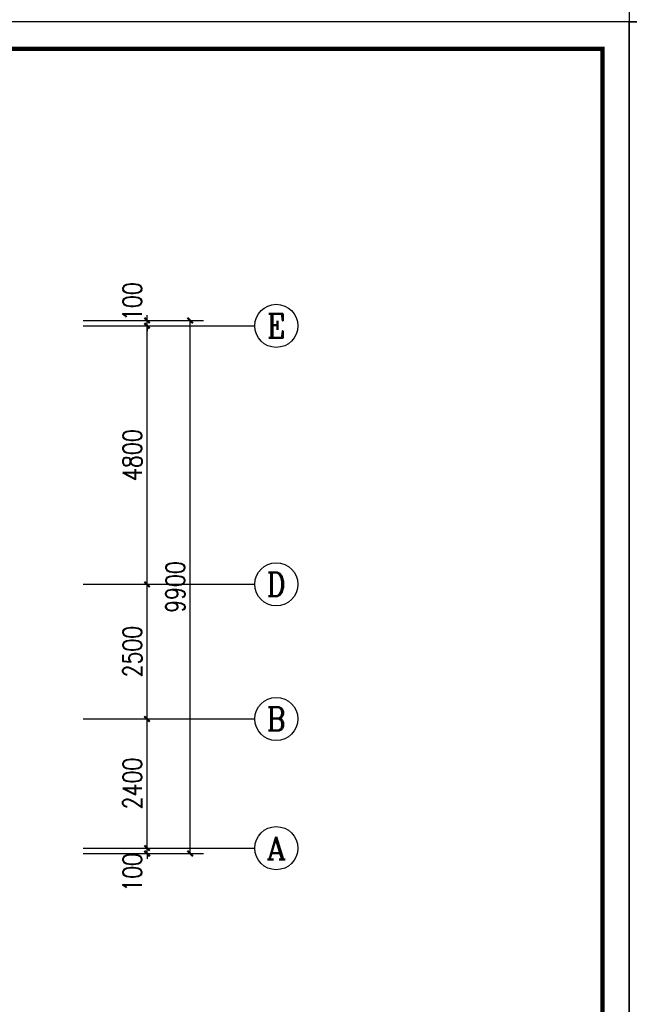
# Model space of a CAD drawing. Extents: x 41933 to 169416, y 41775 to 279375.
# Tile 10 of 39: x 72612 to 83933, y 142328 to 160614. Entities that reach past the tile are written whole.
import ezdxf
from ezdxf.enums import TextEntityAlignment as Align

# ---------------------------------------------------------------- set-up
doc = ezdxf.new("R2010")
doc.units = 0
doc.header["$LTSCALE"] = 1000
doc.header["$MEASUREMENT"] = 0
for name, color, linetype in [('AXIS', 3, 'Continuous'), ('AXIS_TEXT', 7, 'Continuous'), ('图框', 4, 'Continuous')]:
    doc.layers.add(name, color=color, linetype=linetype)
doc.styles.add('_TCH_AXIS', font='COMPLEX', dxfattribs={"bigfont": 'GBCBIG'})
doc.styles.add('COMPLEX', font='COMPLEX')
doc.styles.add('DIM_FONT', font='simplex.shx', dxfattribs={"width": 0.8})
doc.dimstyles.new('_TCH_ARCH&&100', dxfattribs={"dimtxt": 350, "dimasz": 100, "dimexe": 250, "dimexo": 300, "dimgap": 100, "dimtad": 1, "dimdec": 0, "dimzin": 0, "dimdsep": 46, "dimtxsty": 'DIM_FONT', "dimblk": 'ARCHTICK', "dimcen": 0.09, "dimclrt": 7, "dimazin": 2, "dimtfac": 1, "dimtdec": 0, "dimtix": 1, "dimtmove": 2, "dimatfit": 3, "dimfxl": 0, "dimtolj": 1, "dimtzin": 0, "dimarcsym": 0})

# ---------------------------------------------------------------- blocks, each defined once
blk = doc.blocks.new('_ArchTick')
at = {"color": 0, "linetype": 'ByBlock', "const_width": 0.4}
blk.add_lwpolyline([(-0.5, -0.5), (0.5, 0.5)], dxfattribs=at)
blk = doc.blocks.new('*D2186')
at = {"layer": 'AXIS', "color": 0, "lineweight": -2, "transparency": 16777216}
for p, q in [((73790, 145228), (75227, 145228)), ((74977, 145228), (74977, 145328)), ((74977, 145128), (74977, 145228)), ((73790, 145128), (75227, 145128)), ((74977, 145128), (74977, 145028))]:
    blk.add_line(p, q, dxfattribs=at)
at = {"layer": 'Defpoints', "color": 0, "transparency": 16777216}
for p in [(73490, 145228), (74977, 145228), (73490, 145128)]:
    blk.add_point(p, dxfattribs=at)
at = {"layer": 'AXIS', "color": 0, "lineweight": -2, "transparency": 16777216, "xscale": 100, "yscale": 100, "zscale": 100}
for p, rotation in [((74977, 145228), 270), ((74977, 145128), 90)]:
    blk.add_blockref('_ArchTick', p, dxfattribs=dict(at, rotation=rotation))
at = {"layer": 'AXIS', "color": 7, "transparency": 16777216, "insert": (74702, 144778), "char_height": 350, "attachment_point": 5, "rotation": 90, "style": 'DIM_FONT'}
blk.add_mtext('\\A1;100', dxfattribs=at)
blk = doc.blocks.new('*D2187')
at = {"layer": 'AXIS', "color": 0, "lineweight": -2, "transparency": 16777216}
for p, q in [((73790, 147628), (75227, 147628)), ((74977, 145228), (74977, 147628)), ((73790, 145228), (75227, 145228))]:
    blk.add_line(p, q, dxfattribs=at)
at = {"layer": 'Defpoints', "color": 0, "transparency": 16777216}
for p in [(73490, 147628), (74977, 147628), (73490, 145228)]:
    blk.add_point(p, dxfattribs=at)
at = {"layer": 'AXIS', "color": 0, "lineweight": -2, "transparency": 16777216, "xscale": 100, "yscale": 100, "zscale": 100}
for p, rotation in [((74977, 147628), 90), ((74977, 145228), 270)]:
    blk.add_blockref('_ArchTick', p, dxfattribs=dict(at, rotation=rotation))
at = {"layer": 'AXIS', "color": 7, "transparency": 16777216, "insert": (74702, 146428), "char_height": 350, "attachment_point": 5, "rotation": 90, "style": 'DIM_FONT'}
blk.add_mtext('\\A1;2400', dxfattribs=at)
blk = doc.blocks.new('*D2188')
at = {"layer": 'AXIS', "color": 0, "lineweight": -2, "transparency": 16777216}
for p, q in [((73790, 150128), (75227, 150128)), ((74977, 147628), (74977, 150128)), ((73790, 147628), (75227, 147628))]:
    blk.add_line(p, q, dxfattribs=at)
at = {"layer": 'Defpoints', "color": 0, "transparency": 16777216}
for p in [(73490, 150128), (74977, 150128), (73490, 147628)]:
    blk.add_point(p, dxfattribs=at)
at = {"layer": 'AXIS', "color": 0, "lineweight": -2, "transparency": 16777216, "xscale": 100, "yscale": 100, "zscale": 100}
for p, rotation in [((74977, 150128), 90), ((74977, 147628), 270)]:
    blk.add_blockref('_ArchTick', p, dxfattribs=dict(at, rotation=rotation))
at = {"layer": 'AXIS', "color": 7, "transparency": 16777216, "insert": (74702, 148878), "char_height": 350, "attachment_point": 5, "rotation": 90, "style": 'DIM_FONT'}
blk.add_mtext('\\A1;2500', dxfattribs=at)
blk = doc.blocks.new('*D2189')
at = {"layer": 'AXIS', "color": 0, "lineweight": -2, "transparency": 16777216}
for p, q in [((73790, 154928), (75227, 154928)), ((74977, 150128), (74977, 154928)), ((73790, 150128), (75227, 150128))]:
    blk.add_line(p, q, dxfattribs=at)
at = {"layer": 'Defpoints', "color": 0, "transparency": 16777216}
for p in [(73490, 154928), (74977, 154928), (73490, 150128)]:
    blk.add_point(p, dxfattribs=at)
at = {"layer": 'AXIS', "color": 0, "lineweight": -2, "transparency": 16777216, "xscale": 100, "yscale": 100, "zscale": 100}
for p, rotation in [((74977, 154928), 90), ((74977, 150128), 270)]:
    blk.add_blockref('_ArchTick', p, dxfattribs=dict(at, rotation=rotation))
at = {"layer": 'AXIS', "color": 7, "transparency": 16777216, "insert": (74702, 152528), "char_height": 350, "attachment_point": 5, "rotation": 90, "style": 'DIM_FONT'}
blk.add_mtext('\\A1;4800', dxfattribs=at)
blk = doc.blocks.new('*D2190')
at = {"layer": 'AXIS', "color": 0, "lineweight": -2, "transparency": 16777216}
for p, q in [((74977, 155028), (74977, 155128)), ((73790, 155028), (75227, 155028)), ((73790, 154928), (75227, 154928)), ((74977, 154928), (74977, 155028)), ((74977, 154928), (74977, 154828))]:
    blk.add_line(p, q, dxfattribs=at)
at = {"layer": 'Defpoints', "color": 0, "transparency": 16777216}
for p in [(73490, 155028), (73490, 154928), (74977, 155028)]:
    blk.add_point(p, dxfattribs=at)
at = {"layer": 'AXIS', "color": 0, "lineweight": -2, "transparency": 16777216, "xscale": 100, "yscale": 100, "zscale": 100}
for p, rotation in [((74977, 155028), 270), ((74977, 154928), 90)]:
    blk.add_blockref('_ArchTick', p, dxfattribs=dict(at, rotation=rotation))
at = {"layer": 'AXIS', "color": 7, "transparency": 16777216, "insert": (74702, 155378), "char_height": 350, "attachment_point": 5, "rotation": 90, "style": 'DIM_FONT'}
blk.add_mtext('\\A1;100', dxfattribs=at)
blk = doc.blocks.new('*D2191')
at = {"layer": 'AXIS', "color": 0, "lineweight": -2, "transparency": 16777216}
for p, q in [((73790, 155028), (76027, 155028)), ((75777, 145128), (75777, 155028)), ((73790, 145128), (76027, 145128))]:
    blk.add_line(p, q, dxfattribs=at)
at = {"layer": 'Defpoints', "color": 0, "transparency": 16777216}
for p in [(73490, 155028), (75777, 155028), (73490, 145128)]:
    blk.add_point(p, dxfattribs=at)
at = {"layer": 'AXIS', "color": 0, "lineweight": -2, "transparency": 16777216, "xscale": 100, "yscale": 100, "zscale": 100}
for p, rotation in [((75777, 155028), 90), ((75777, 145128), 270)]:
    blk.add_blockref('_ArchTick', p, dxfattribs=dict(at, rotation=rotation))
at = {"layer": 'AXIS', "color": 7, "transparency": 16777216, "insert": (75502, 150078), "char_height": 350, "attachment_point": 5, "rotation": 90, "style": 'DIM_FONT'}
blk.add_mtext('\\A1;9900', dxfattribs=at)
blk = doc.blocks.new('_AXISO')
blk.add_circle((0, 0), 0.5)
at = {"layer": 'AXIS_TEXT', "style": 'COMPLEX', "width": 1.041667}
blk.add_attdef('A', text='', height=0.56, dxfattribs=at).set_placement((-0.25, -0.28), (0.25, -0.28), align=Align.FIT)

msp = doc.modelspace()

# ---------------------------------------------------------------- linework, layer by layer
at = {"layer": 'AXIS'}
for p, q in [((73989.8, 154928.1), (76977.1, 154928.1)), ((73989.8, 150128.1), (76977.1, 150128.1)), ((73989.8, 147628.1), (76977.1, 147628.1)), ((73989.8, 145228.1), (76977.1, 145228.1))]:
    msp.add_line(p, q, dxfattribs=at)
at = {"layer": '图框', "color": 4}
for points in [[(125933, 190275), (83933, 190275), (83933, 160575), (125933, 160575)], [(83933, 160575), (41933, 160575), (41933, 130875), (83933, 130875)], [(125933, 160575), (83933, 160575), (83933, 130875), (125933, 130875)]]:
    msp.add_lwpolyline(points, close=True, dxfattribs=at)
at = {"layer": '图框', "color": 4, "const_width": 80}
msp.add_lwpolyline([(44433, 131375), (83433, 131375), (83433, 160075), (44433, 160075)], close=True, dxfattribs=at)

# ---------------------------------------------------------------- block references
at = {"layer": 'AXIS'}
ref = msp.add_blockref('_AXISO', (77377.1, 154928.1), dxfattribs=dict(at, xscale=800, yscale=800, zscale=800))
ref.add_attrib('A', 'E', dxfattribs={"layer": 'AXIS_TEXT', "height": 445.4, "style": '_TCH_AXIS'}).set_placement((77207.4, 154705.4), (77546.8, 154705.4), align=Align.FIT)
ref = msp.add_blockref('_AXISO', (77377.1, 150128.1), dxfattribs=dict(at, xscale=800, yscale=800, zscale=800))
ref.add_attrib('A', 'D', dxfattribs={"layer": 'AXIS_TEXT', "height": 435.3, "style": '_TCH_AXIS'}).set_placement((77200.9, 149910.5), (77553.3, 149910.5), align=Align.FIT)
ref = msp.add_blockref('_AXISO', (77377.1, 147628.1), dxfattribs=dict(at, xscale=800, yscale=800, zscale=800))
ref.add_attrib('A', 'B', dxfattribs={"layer": 'AXIS_TEXT', "height": 435.3, "style": '_TCH_AXIS'}).set_placement((77200.9, 147410.5), (77553.3, 147410.5), align=Align.FIT)
ref = msp.add_blockref('_AXISO', (77377.1, 145228.1), dxfattribs=dict(at, xscale=800, yscale=800, zscale=800))
ref.add_attrib('A', 'A', dxfattribs={"layer": 'AXIS_TEXT', "height": 425.2, "style": '_TCH_AXIS'}).set_placement((77194.9, 145015.5), (77559.3, 145015.5), align=Align.FIT)

# ---------------------------------------------------------------- dimensions: what is measured, and where the dimension line sits
for base, p1, p2, picture, middle in [((74977.1, 155028.1), (73489.8, 154928.1), (73489.8, 155028.1), '*D2190', (74702.1, 155378.1)), ((74977.1, 145228.1), (73489.8, 145128.1), (73489.8, 145228.1), '*D2186', (74702.1, 144778.1))]:
    dim = msp.add_linear_dim(base=base, p1=p1, p2=p2, angle=90, dimstyle='_TCH_ARCH&&100', dxfattribs=at)
    dim.commit()
    dim.dimension.update_dxf_attribs({"geometry": picture, "text_midpoint": middle, "dimtype": 129})
for p1, p2, distance, picture, middle in [((73489.8, 145128.1), (73489.8, 155028.1), -2287.3, '*D2191', (75502.1, 150078.1)), ((73489.8, 150128.1), (73489.8, 154928.1), -1487.3, '*D2189', (74702.1, 152528.1)), ((73489.8, 147628.1), (73489.8, 150128.1), -1487.3, '*D2188', (74702.1, 148878.1)), ((73489.8, 145228.1), (73489.8, 147628.1), -1487.3, '*D2187', (74702.1, 146428.1))]:
    dim = msp.add_aligned_dim(p1=p1, p2=p2, distance=distance, dimstyle='_TCH_ARCH&&100', dxfattribs=at)
    dim.commit()
    dim.dimension.update_dxf_attribs({"geometry": picture, "text_midpoint": middle})

doc.saveas('drawing.dxf')
